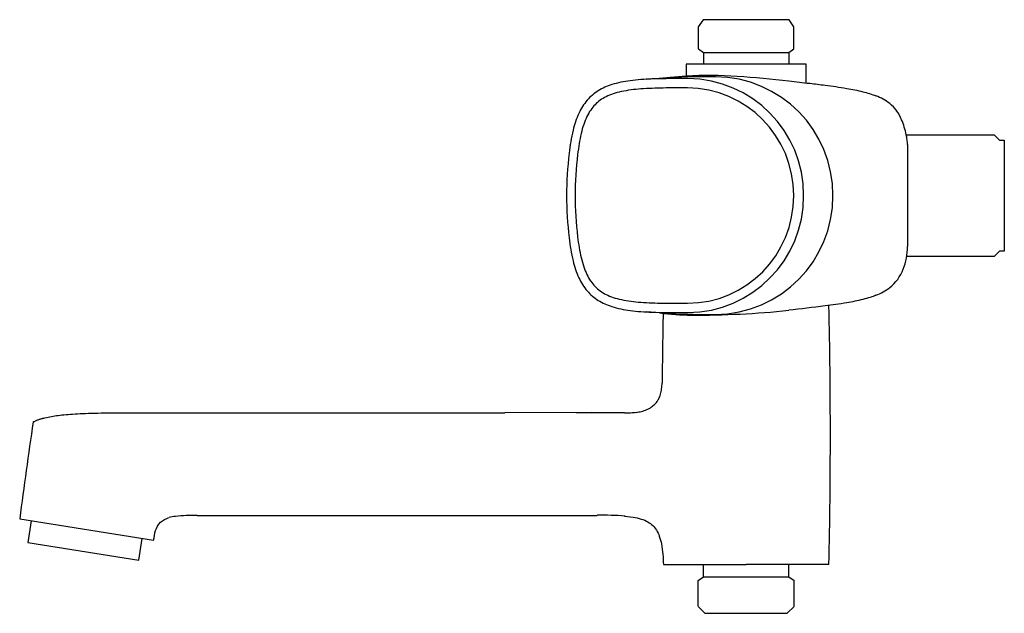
# Model space of a CAD drawing. Header units: millimetres. Extents: x -211 to 0, y -89 to 38.
import ezdxf

# ---------------------------------------------------------------- set-up
doc = ezdxf.new("R2010")
doc.units = ezdxf.units.MM
doc.header["$MEASUREMENT"] = 0
doc.layers.add('PLANNING', color=1, linetype='Continuous')

# ---------------------------------------------------------------- blocks, each defined once
blk = doc.blocks.new('83910000_r')
at = {"layer": 'PLANNING'}
for p, q in [((-64.37, 37.6), (-65.43, 36.1)), ((-65.43, 36.1), (-65.43, 31.36)), ((-46.02, 37.6), (-64.37, 37.6)), ((-44.97, 36.1), (-46.02, 37.6)), ((-44.97, 31.36), (-44.97, 36.1)), ((-65.42, 31.35), (-64.35, 30.6)), ((-64.35, 30.6), (-64.35, 28.1)), ((-64.34, 30.6), (-46.05, 30.6)), ((-46.05, 30.6), (-44.98, 31.35)), ((-46.05, 30.6), (-46.05, 28.1)), ((-42.35, 28.11), (-68.05, 28.11)), ((-68.05, 28.11), (-68.05, 25.62)), ((-42.35, 24.09), (-42.35, 28.11)), ((-74.64, 25), (-68.05, 25.62)), ((-76.56, 24.87), (-71.44, 25.21)), ((-21, 13), (-2.15, 13)), ((-2.14, 12.99), (-1, 11.85)), ((-20.7, 10.89), (-20.7, -10.89)), ((-1, 11.85), (0, 11.85)), ((0, 11.85), (0, -11.85)), ((-1, -11.85), (-2.14, -12.99)), ((0, -11.85), (-1, -11.85)), ((-2.15, -13), (-21, -13)), ((-68.47, -23.01), (-67.74, -23.01)), ((-71.44, -25.21), (-76.56, -24.87)), ((-73.15, -38.9), (-73.17, -40.09)), ((-187.87, -46.43), (-137.6, -46.42)), ((-137.6, -46.42), (-137.6, -46.42)), ((-137.6, -46.42), (-106.82, -46.42)), ((-88.18, -46.4), (-106.82, -46.41)), ((-106.82, -46.42), (-106.82, -46.43)), ((-81.89, -46.41), (-91.51, -46.42)), ((-91.51, -46.42), (-91.51, -46.43)), ((-81.19, -46.42), (-81.89, -46.41)), ((-81.18, -46.43), (-81.19, -46.42)), ((-210.52, -69.13), (-181.88, -73.67)), ((-172.59, -68.4), (-168.2, -68.4)), ((-81.24, -68.5), (-79.34, -68.72)), ((-208.05, -69.52), (-208.79, -74.16)), ((-185.08, -77.92), (-184.35, -73.28)), ((-208.79, -74.16), (-185.08, -77.92)), ((-72.9, -78.9), (-55.2, -78.9)), ((-64.35, -81.5), (-64.35, -78.9)), ((-37.5, -78.9), (-55.2, -78.9)), ((-46.05, -81.5), (-46.05, -78.9)), ((-65.47, -82.29), (-64.35, -81.5)), ((-64.34, -81.5), (-46.05, -81.5)), ((-46.05, -81.5), (-44.91, -82.3)), ((-65.5, -82.31), (-65.5, -87.8)), ((-44.9, -87.8), (-44.9, -82.31)), ((-65.49, -87.81), (-64, -89.3)), ((-46.4, -89.3), (-44.91, -87.81)), ((-64, -89.3), (-46.4, -89.3))]:
    blk.add_line(p, q, dxfattribs=at)
for centre, radius, start, end in [((-63.65, -129.17), 154.58, 89.3162, 92.8874), ((-61.93, 0.11), 25.29, 359.7559, 89.6081), ((-67.81, 0.11), 24.9, 359.7558, 89.6056), ((-81.29, 13.3), 8.73, 116.0612, 125.8745), ((-79.64, 9.92), 12.49, 108.5554, 116.0392), ((-78.67, 7.01), 15.56, 101.8848, 108.5554), ((-75.91, -6.07), 28.92, 93.5865, 101.8848), ((-71.27, -80.22), 103.22, 90.9146, 93.5865), ((-69.47, -169.85), 192.87, 89.4864, 91.0233), ((-31.47, 10.74), 11.31, 52.0093, 69.1162), ((-81.53, 13.61), 8.33, 135.6717, 145.8865), ((-81.39, 13.45), 8.55, 125.9359, 135.5855), ((-29.27, 13.56), 7.74, 36.0126, 52.0093), ((-76.71, 10.81), 13.93, 154.1602, 161.6094), ((-78.99, 11.9), 11.4, 145.9657, 154.1104), ((-30.43, 12.72), 9.16, 22.4842, 36.0126), ((-67.95, 7.9), 23.16, 161.6094, 166.5937), ((-38.82, 9.24), 18.25, 11.8778, 22.4842), ((-62, 6.48), 29.27, 166.5937, 170.8939), ((-37.11, 9.6), 16.5, 8.1803, 11.8778), ((-28.44, 1.1), 63.26, 170.8939, 173.0018), ((-28.15, 10.89), 7.45, 0.0034, 8.1803), ((-18.34, 0), 75.25, 173.0904, 186.9096), ((-20.42, 0.12), 71.34, 173.0018, 180.094), ((-16.41, 0.12), 75.35, 180.094, 186.8091), ((-67.81, -0.11), 24.9, 270.3944, 0.2442), ((-61.93, -0.11), 25.29, 270.3919, 0.2441), ((1.54, 3.14), 93.54, 187.3382, 188.7638), ((-65.93, -7.26), 25.26, 188.7638, 193.7463), ((-34.15, -10.89), 13.45, 338.7843, 359.9964), ((-64.41, -6.89), 26.83, 193.7463, 198.0482), ((-77.79, -11.25), 12.76, 198.0482, 206.1796), ((-30.14, -12.45), 9.15, 307.9907, 338.7843), ((-78.23, -11.47), 12.28, 206.1796, 213.7419), ((-81.97, -13.97), 7.77, 213.7419, 224.6977), ((-81.04, -13.04), 9.09, 224.6977, 233.7791), ((-81.58, -13.79), 8.16, 233.7791, 244.284), ((-31.47, -10.74), 11.31, 290.8838, 307.9907), ((-79.2, -8.83), 13.67, 244.284, 251.1208), ((-79.03, -8.34), 14.18, 251.1208, 258.4388), ((-75.59, 8.49), 31.36, 258.4388, 266.0901), ((-72.06, 60.1), 83.1, 266.0901, 269.4093), ((-68.43, 411.73), 434.74, 269.4093, 269.9945), ((-66.88, 21.02), 46.58, 261.6586, 269.9064), ((1202.94, -50.9), 1276.15, 178.84471, 179.46121), ((-63.65, 129.17), 154.58, 267.1126, 270.6838), ((-63.64, 131.93), 157.42, 272.5976, 276.4033), ((-1313.33, -50.9), 1276.14, 358.74278, 1.23065), ((-66.59, 197.09), 222.65, 269.9064, 272.5976), ((-83.28, -40), 10.1, 345.8864, 352.5966), ((-84.28, -39.87), 11.11, 352.5966, 358.8317), ((-77.86, -41.34), 4.52, 316.8364, 331.1597), ((-77.8, -41.37), 4.45, 331.1597, 345.8864), ((-79.53, -38.45), 7.94, 276.0061, 284.3705), ((-79.26, -39.49), 6.86, 284.3705, 294.1578), ((-79.14, -39.76), 6.57, 294.1578, 304.3595), ((-78.41, -40.82), 5.28, 304.3595, 316.8364), ((1247.28, -260.33), 1470.29, 171.71246, 172.52805), ((-80.47, -7.85), 38.57, 268.923, 270.86), ((-80.09, -33.1), 13.31, 270.86, 276.0061), ((-176.38, -77.04), 8.49, 95.8174, 105.1301), ((-173.34, -106.86), 38.47, 88.8813, 95.8174), ((-146.94, 34355.96, 0), 34424.37, 269.964611, 270.099684), ((-85.81, -132.47), 64.13, 85.7863, 91.1009)]:
    blk.add_arc(centre, radius, start, end, dxfattribs=at)
for points, knots in [([(-68.05, 25.62), (-60.78, 26.09), (-51.92, 25.17), (-41.99, 24.05), (-37.86, 23.56), (-34.07, 23.02), (-30.41, 22.3), (-28.34, 21.67), (-27.44, 21.31)], [-28.186211, -28.186211, -28.186211, -28.186211, -6.010823, -1.469061, 1.789795, 6.473322, 10.022988, 12.951436, 12.951436, 12.951436, 12.951436]), ([(-67.64, 25.01), (-69.2, 25.01), (-71.77, 25.01), (-75.9, 24.93), (-79.8, 24.68), (-83.7, 23.92), (-86.88, 22.55), (-89.36, 20.43), (-91.16, 17.47), (-92.4, 13.61), (-92.84, 10.7), (-93.04, 9.05)], [56.124495, 56.124495, 56.124495, 56.124495, 60.80308, 63.823442, 68.529095, 72.512044, 75.70388, 78.839175, 82.151144, 85.986979, 90.964633, 90.964633, 90.964633, 90.964633]), ([(-67.74, -23.01), (-55.18, -23.01), (-45, -12.71), (-45.02, 12.77), (-55.23, 22.9), (-67.74, 23.01)], [127.943834, 127.943834, 127.943834, 127.943834, 164.261153, 164.261153, 200.624459, 200.624459, 200.624459, 200.624459]), ([(-93.04, -9.05), (-92.84, -10.7), (-92.4, -13.61), (-91.16, -17.47), (-89.36, -20.43), (-86.88, -22.55), (-83.7, -23.92), (-79.8, -24.68), (-75.9, -24.93), (-71.77, -25.01), (-69.2, -25.01), (-67.64, -25.01)], [109.113066, 109.113066, 109.113066, 109.113066, 114.090719, 117.926555, 121.238524, 124.373819, 127.565655, 131.548604, 136.254258, 139.27462, 143.953204, 143.953204, 143.953204, 143.953204]), ([(-27.44, -21.31), (-27.84, -21.47), (-28.76, -21.8), (-30.84, -22.39), (-34.06, -23.02), (-39.36, -23.76), (-43.5, -24.22), (-46.08, -24.51)], [75.6402, 75.6402, 75.6402, 75.6402, 76.9511, 78.568647, 82.118313, 86.80184, 94.602458, 94.602458, 94.602458, 94.602458]), ([(-181.88, -73.67), (-181.69, -72.32), (-181.41, -70.85), (-179.91, -69.35), (-179.26, -69.04), (-178.6, -68.84)], [88.658287, 88.658287, 88.658287, 88.658287, 95.380727, 95.380727, 98.74004, 98.74004, 98.74004, 98.74004]), ([(-79.34, -68.72), (-78.76, -68.82), (-77.68, -69.08), (-76.25, -69.68), (-75.13, -70.49), (-74.31, -71.54), (-73.68, -72.89), (-73.05, -75.35), (-72.94, -77.42), (-72.9, -78.9)], [0, 0, 0, 0, 1.75637, 3.341532, 4.612049, 5.878638, 7.307475, 9.049762, 13.489107, 13.489107, 13.489107, 13.489107])]:
    blk.add_open_spline(points, degree=3, knots=knots, dxfattribs=at)
blk.add_rational_spline([(-207.63, -48.39), (-203.85, -46.43), (-187.87, -46.43)], [1, 1.274545, 1], degree=2, dxfattribs=at)

msp = doc.modelspace()

# ---------------------------------------------------------------- block references
msp.add_blockref('83910000_r', (0, 0))

doc.saveas('drawing.dxf')
